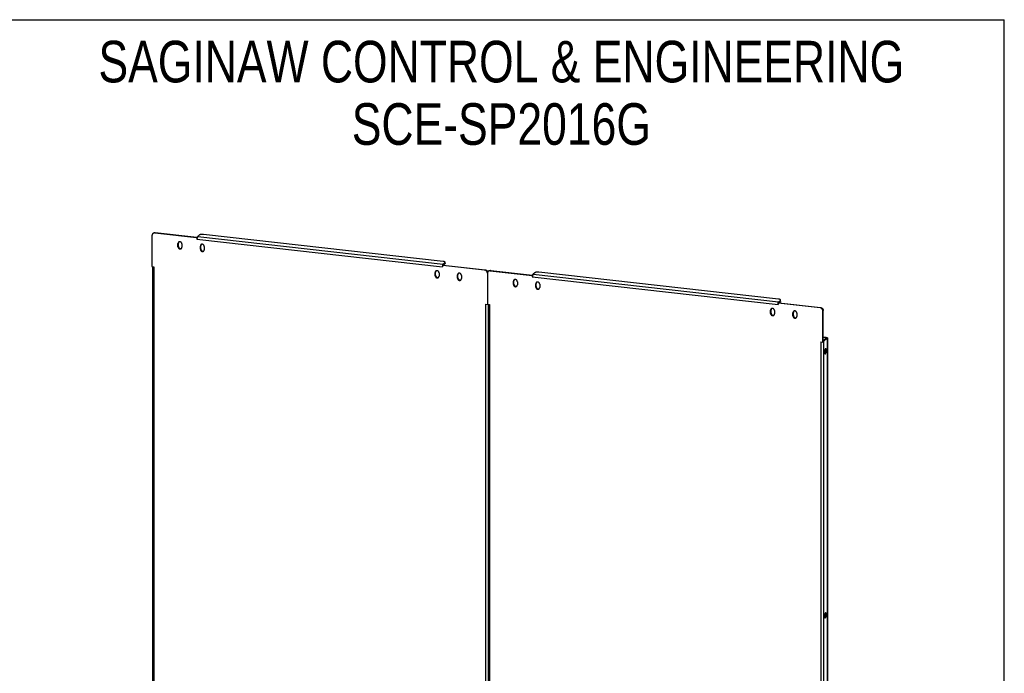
# Model space of a CAD drawing. Header units: inches. Extents: x 0 to 167, y 0 to 108.
# Tile 6 of 6: x 86 to 167, y 54 to 108. Entities that reach past the tile are written whole.
import ezdxf

# ---------------------------------------------------------------- set-up
doc = ezdxf.new("R2010")
doc.units = ezdxf.units.IN
doc.header["$LTSCALE"] = 9.188291
doc.header["$MEASUREMENT"] = 0
doc.layers.get('0').update_dxf_attribs({"linetype": 'CONTINUOUS'})
doc.layers.add('02___PRT_ALL_AXES', color=7, linetype='CONTINUOUS')
doc.layers.add('DIMENSIONS', color=7, linetype='CONTINUOUS')
doc.styles.get("Standard").update_dxf_attribs({"font": 'txt', "width": 0.8})

msp = doc.modelspace()

# ---------------------------------------------------------------- linework, layer by layer
at = {"color": 7, "linetype": 'Continuous'}
for p, q in [((0, 108.098), (167.06, 108.098)), ((167.06, 0), (167.06, 108.098)), ((96.63, 90.414), (96.666, 90.444)), ((96.792, 90.461), (96.827, 90.491)), ((96.827, 90.491), (100.28, 90.103)), ((100.28, 90.103), (100.247, 90.075)), ((100.281, 90.1), (100.28, 90.103)), ((120.788, 87.911), (120.788, 88.01)), ((120.803, 87.938), (120.803, 88.037)), ((120.613, 87.843), (120.616, 87.833)), ((120.616, 87.831), (120.616, 87.833)), ((120.652, 87.812), (120.616, 87.781)), ((120.641, 87.885), (120.641, 87.803)), ((120.646, 87.807), (120.646, 87.806)), ((120.652, 87.812), (124.104, 87.423)), ((120.669, 87.81), (120.788, 87.911)), ((124.069, 87.393), (124.104, 87.423)), ((124.377, 87.293), (124.412, 87.323)), ((124.539, 87.34), (124.574, 87.37)), ((124.574, 87.37), (128.027, 86.982)), ((128.027, 86.982), (127.993, 86.954)), ((128.028, 86.98), (128.027, 86.982)), ((148.36, 84.722), (148.362, 84.712)), ((148.363, 84.71), (148.362, 84.712)), ((148.388, 84.765), (148.388, 84.682)), ((148.415, 84.689), (148.535, 84.791)), ((148.535, 84.791), (148.535, 84.889)), ((148.55, 84.817), (148.55, 84.916)), ((148.399, 84.691), (148.363, 84.661)), ((148.393, 84.686), (148.392, 84.685)), ((148.399, 84.691), (151.851, 84.303)), ((151.816, 84.272), (151.851, 84.303)), ((152.051, 84.008), (152.086, 84.038)), ((152.086, 81.472), (152.086, 84.038)), ((152.086, 81.472), (152.051, 81.442)), ((152.279, 81.793), (152.086, 81.815)), ((152.086, 81.566), (152.321, 81.766)), ((152.11, 81.493), (152.086, 81.495)), ((152.315, 81.824), (152.279, 81.793)), ((152.279, 81.793), (152.279, 81.73)), ((152.419, 81.755), (152.321, 81.766))]:
    msp.add_line(p, q, dxfattribs=at)
at = {"color": 3, "linetype": 'Continuous'}
for p, q in [((96.792, 90.461), (100.244, 90.073)), ((96.557, 90.25), (96.557, 87.684)), ((100.248, 90.076), (100.244, 90.073)), ((100.244, 90.073), (100.265, 89.954)), ((100.254, 90.08), (100.248, 90.076)), ((100.265, 90.088), (100.254, 90.08)), ((100.272, 90.093), (100.265, 90.088)), ((100.265, 89.954), (120.596, 87.668)), ((100.276, 90.096), (100.272, 90.093)), ((100.486, 90.294), (100.339, 90.169)), ((100.339, 90.169), (120.641, 87.885)), ((120.639, 88.109), (100.806, 90.34)), ((120.641, 87.885), (120.788, 88.01)), ((96.557, 87.684), (96.72, 87.665)), ((96.606, 87.678), (96.606, 19.945)), ((96.72, 87.665), (96.72, 19.894)), ((120.616, 87.781), (120.596, 87.668)), ((120.602, 87.81), (120.599, 87.801)), ((120.604, 87.819), (120.602, 87.81)), ((120.613, 87.843), (120.61, 87.835)), ((120.611, 87.826), (120.61, 87.823)), ((120.612, 87.828), (120.611, 87.826)), ((124.069, 87.393), (120.616, 87.781)), ((124.539, 87.34), (127.991, 86.952)), ((128.233, 87.173), (128.085, 87.048)), ((148.385, 84.988), (128.553, 87.219)), ((124.304, 87.129), (124.304, 84.563)), ((127.995, 86.955), (127.991, 86.952)), ((127.991, 86.952), (128.011, 86.834)), ((128.001, 86.959), (127.995, 86.955)), ((128.012, 86.967), (128.001, 86.959)), ((128.011, 86.834), (148.343, 84.547)), ((128.019, 86.972), (128.012, 86.967)), ((128.023, 86.976), (128.019, 86.972)), ((128.085, 87.048), (148.388, 84.765)), ((148.36, 84.722), (148.357, 84.714)), ((148.358, 84.705), (148.357, 84.702)), ((148.358, 84.708), (148.358, 84.705)), ((148.388, 84.765), (148.535, 84.889)), ((124.14, 84.581), (124.14, 16.81)), ((124.14, 84.581), (124.467, 84.545)), ((124.353, 84.557), (124.353, 16.824)), ((124.467, 84.545), (124.467, 16.773)), ((148.363, 84.661), (148.343, 84.547)), ((148.348, 84.689), (148.346, 84.68)), ((148.351, 84.698), (148.348, 84.689)), ((151.816, 84.272), (148.363, 84.661)), ((152.051, 81.442), (152.051, 84.008)), ((151.887, 81.461), (151.887, 13.689)), ((151.887, 81.461), (152.051, 81.442)), ((152.315, 81.824), (152.086, 81.849)), ((152.11, 81.493), (152.419, 81.755)), ((152.11, 81.493), (152.11, 13.721)), ((152.419, 81.755), (152.419, 13.983)), ((152.429, 81.773), (152.429, 14.002))]:
    msp.add_line(p, q, dxfattribs=at)
for points in [[(96.63, 90.414), (96.626, 90.41), (96.616, 90.401), (96.607, 90.391), (96.599, 90.38), (96.591, 90.369), (96.584, 90.357), (96.578, 90.345), (96.572, 90.332), (96.568, 90.319), (96.564, 90.306), (96.561, 90.292), (96.559, 90.278), (96.557, 90.264), (96.557, 90.25)], [(96.792, 90.461), (96.778, 90.462), (96.764, 90.462), (96.75, 90.462), (96.736, 90.46), (96.722, 90.458), (96.709, 90.455), (96.695, 90.451), (96.683, 90.446), (96.67, 90.44), (96.658, 90.434), (96.647, 90.427), (96.636, 90.419), (96.63, 90.414)], [(100.311, 90.126), (100.308, 90.123), (100.305, 90.121), (100.302, 90.118), (100.3, 90.116), (100.297, 90.113), (100.294, 90.111), (100.291, 90.108), (100.289, 90.106), (100.286, 90.104), (100.284, 90.102), (100.281, 90.1), (100.279, 90.098), (100.276, 90.096)], [(100.311, 90.126), (100.308, 90.119), (100.305, 90.111), (100.302, 90.102), (100.299, 90.094), (100.297, 90.085), (100.294, 90.075), (100.292, 90.066), (100.29, 90.056), (100.288, 90.046), (100.286, 90.035), (100.284, 90.025), (100.283, 90.015), (100.282, 90.004), (100.281, 89.994), (100.28, 89.983), (100.28, 89.973), (100.279, 89.963), (100.279, 89.953)], [(100.339, 90.169), (100.335, 90.165), (100.332, 90.161), (100.328, 90.157), (100.324, 90.152), (100.321, 90.146), (100.318, 90.14), (100.314, 90.133), (100.311, 90.126)], [(100.806, 90.34), (100.792, 90.341), (100.777, 90.342), (100.762, 90.343), (100.747, 90.344), (100.732, 90.344), (100.717, 90.344), (100.702, 90.344), (100.687, 90.344), (100.672, 90.343), (100.658, 90.342), (100.643, 90.341), (100.629, 90.339), (100.615, 90.337), (100.602, 90.335), (100.588, 90.333), (100.576, 90.33), (100.564, 90.327), (100.552, 90.324), (100.542, 90.321), (100.531, 90.318), (100.522, 90.314), (100.513, 90.31), (100.505, 90.306), (100.498, 90.302), (100.491, 90.298), (100.486, 90.294)], [(120.803, 88.037), (120.803, 88.038), (120.803, 88.042), (120.801, 88.047), (120.798, 88.052), (120.795, 88.056), (120.791, 88.061), (120.786, 88.065), (120.78, 88.069), (120.773, 88.073), (120.765, 88.077), (120.757, 88.081), (120.748, 88.085), (120.738, 88.089), (120.728, 88.092), (120.716, 88.095), (120.705, 88.098), (120.692, 88.101), (120.68, 88.103), (120.666, 88.105), (120.653, 88.107), (120.639, 88.109)], [(120.788, 88.01), (120.793, 88.015), (120.797, 88.019), (120.8, 88.024), (120.802, 88.028), (120.803, 88.033), (120.803, 88.037)], [(120.599, 87.801), (120.596, 87.792), (120.594, 87.782), (120.592, 87.772), (120.59, 87.762), (120.588, 87.752), (120.587, 87.742), (120.585, 87.731), (120.584, 87.721), (120.583, 87.71), (120.583, 87.7), (120.582, 87.69), (120.582, 87.679), (120.582, 87.669)], [(120.61, 87.835), (120.607, 87.827), (120.604, 87.819)], [(120.61, 87.823), (120.608, 87.818), (120.607, 87.816), (120.607, 87.814), (120.606, 87.812), (120.606, 87.81), (120.605, 87.808), (120.605, 87.806), (120.605, 87.805)], [(120.605, 87.805), (120.605, 87.804), (120.605, 87.802), (120.605, 87.8), (120.606, 87.798), (120.606, 87.797), (120.607, 87.795), (120.608, 87.793), (120.609, 87.791), (120.61, 87.789), (120.611, 87.787), (120.613, 87.785), (120.614, 87.783), (120.616, 87.781)], [(120.613, 87.843), (120.613, 87.84), (120.613, 87.837), (120.613, 87.834), (120.612, 87.831), (120.612, 87.828)], [(120.641, 87.885), (120.637, 87.882), (120.634, 87.878), (120.63, 87.873), (120.627, 87.868), (120.623, 87.863), (120.62, 87.857), (120.617, 87.85), (120.613, 87.843)], [(124.304, 87.129), (124.303, 87.143), (124.302, 87.158), (124.3, 87.172), (124.297, 87.187), (124.293, 87.201), (124.288, 87.215), (124.283, 87.229), (124.277, 87.242), (124.27, 87.256), (124.262, 87.269), (124.254, 87.281), (124.245, 87.293), (124.235, 87.305), (124.225, 87.316), (124.214, 87.326), (124.202, 87.336), (124.19, 87.345), (124.178, 87.354), (124.165, 87.361), (124.152, 87.368), (124.139, 87.374), (124.125, 87.38), (124.111, 87.384), (124.097, 87.388), (124.083, 87.391), (124.069, 87.393)], [(124.377, 87.293), (124.373, 87.289), (124.363, 87.28), (124.354, 87.27), (124.345, 87.259), (124.338, 87.248), (124.331, 87.236), (124.324, 87.224), (124.319, 87.212), (124.314, 87.198), (124.311, 87.185), (124.308, 87.171), (124.305, 87.157), (124.304, 87.143), (124.304, 87.129)], [(124.539, 87.34), (124.524, 87.341), (124.51, 87.342), (124.496, 87.341), (124.482, 87.34), (124.469, 87.337), (124.455, 87.334), (124.442, 87.33), (124.429, 87.325), (124.417, 87.32), (124.405, 87.313), (124.394, 87.306), (124.383, 87.298), (124.377, 87.293)], [(128.553, 87.219), (128.539, 87.221), (128.524, 87.222), (128.509, 87.223), (128.494, 87.223), (128.479, 87.224), (128.464, 87.224), (128.449, 87.224), (128.434, 87.223), (128.419, 87.222), (128.404, 87.221), (128.39, 87.22), (128.376, 87.218), (128.362, 87.216), (128.348, 87.214), (128.335, 87.212), (128.323, 87.209), (128.311, 87.207), (128.299, 87.204), (128.288, 87.2), (128.278, 87.197), (128.269, 87.193), (128.26, 87.189), (128.252, 87.186), (128.245, 87.181), (128.238, 87.177), (128.233, 87.173)], [(128.058, 87.006), (128.055, 87.003), (128.052, 87), (128.049, 86.997), (128.046, 86.995), (128.044, 86.992), (128.041, 86.99), (128.038, 86.988), (128.035, 86.986), (128.033, 86.983), (128.03, 86.981), (128.028, 86.979), (128.025, 86.978), (128.023, 86.976)], [(128.058, 87.006), (128.055, 86.998), (128.052, 86.99), (128.049, 86.982), (128.046, 86.973), (128.043, 86.964), (128.041, 86.954), (128.039, 86.945), (128.036, 86.935), (128.035, 86.925), (128.033, 86.915), (128.031, 86.904), (128.03, 86.894), (128.029, 86.884), (128.028, 86.873), (128.027, 86.863), (128.026, 86.852), (128.026, 86.842), (128.026, 86.832)], [(128.085, 87.048), (128.082, 87.045), (128.078, 87.041), (128.075, 87.036), (128.071, 87.031), (128.068, 87.025), (128.064, 87.019), (128.061, 87.013), (128.058, 87.006)], [(148.357, 84.714), (148.354, 84.706), (148.351, 84.698)], [(148.36, 84.722), (148.36, 84.719), (148.36, 84.716), (148.36, 84.713), (148.359, 84.71), (148.358, 84.708)], [(148.388, 84.765), (148.384, 84.761), (148.381, 84.757), (148.377, 84.753), (148.374, 84.748), (148.37, 84.742), (148.367, 84.736), (148.363, 84.729), (148.36, 84.722)], [(148.55, 84.916), (148.55, 84.917), (148.549, 84.922), (148.548, 84.926), (148.545, 84.931), (148.542, 84.935), (148.538, 84.94), (148.533, 84.944), (148.527, 84.948), (148.52, 84.953), (148.512, 84.957), (148.504, 84.961), (148.495, 84.964), (148.485, 84.968), (148.474, 84.971), (148.463, 84.974), (148.451, 84.977), (148.439, 84.98), (148.426, 84.982), (148.413, 84.985), (148.4, 84.987), (148.385, 84.988)], [(148.535, 84.889), (148.54, 84.894), (148.543, 84.898), (148.546, 84.903), (148.549, 84.908), (148.55, 84.912), (148.55, 84.916)], [(148.346, 84.68), (148.343, 84.671), (148.341, 84.661), (148.339, 84.651), (148.337, 84.641), (148.335, 84.631), (148.334, 84.621), (148.332, 84.61), (148.331, 84.6), (148.33, 84.59), (148.329, 84.579), (148.329, 84.569), (148.328, 84.559), (148.328, 84.549)], [(148.357, 84.702), (148.355, 84.698), (148.354, 84.695), (148.354, 84.693), (148.353, 84.691), (148.352, 84.689), (148.352, 84.687), (148.352, 84.685), (148.352, 84.685)], [(148.352, 84.685), (148.352, 84.684), (148.352, 84.682), (148.352, 84.68), (148.352, 84.678), (148.353, 84.676), (148.354, 84.674), (148.354, 84.672), (148.355, 84.67), (148.357, 84.668), (148.358, 84.666), (148.359, 84.665), (148.361, 84.663), (148.363, 84.661)], [(152.051, 84.008), (152.05, 84.023), (152.049, 84.037), (152.047, 84.051), (152.044, 84.066), (152.04, 84.08), (152.035, 84.094), (152.03, 84.108), (152.024, 84.122), (152.017, 84.135), (152.009, 84.148), (152.001, 84.16), (151.991, 84.172), (151.982, 84.184), (151.971, 84.195), (151.96, 84.205), (151.949, 84.215), (151.937, 84.224), (151.925, 84.233), (151.912, 84.241), (151.899, 84.248), (151.885, 84.254), (151.872, 84.259), (151.858, 84.264), (151.844, 84.267), (151.83, 84.27), (151.816, 84.272)], [(152.11, 81.493), (152.106, 81.489), (152.101, 81.486), (152.095, 81.483), (152.089, 81.48), (152.086, 81.479)], [(152.315, 81.824), (152.325, 81.822), (152.335, 81.821), (152.345, 81.819), (152.355, 81.817), (152.364, 81.815), (152.373, 81.813), (152.381, 81.81), (152.388, 81.808), (152.395, 81.805), (152.402, 81.802), (152.408, 81.799), (152.413, 81.796), (152.417, 81.793), (152.421, 81.789), (152.424, 81.786), (152.426, 81.782), (152.428, 81.779), (152.429, 81.775), (152.429, 81.773)], [(152.429, 81.773), (152.429, 81.772), (152.428, 81.768), (152.427, 81.765), (152.425, 81.761), (152.422, 81.758), (152.419, 81.755)]]:
    msp.add_lwpolyline(points, dxfattribs=at)
at = {"color": 7, "linetype": 'Continuous'}
for points in [[(96.666, 90.444), (96.672, 90.449), (96.683, 90.457), (96.694, 90.464), (96.706, 90.471), (96.718, 90.476), (96.731, 90.481), (96.744, 90.485), (96.758, 90.488), (96.771, 90.491), (96.785, 90.492), (96.799, 90.493), (96.813, 90.492), (96.827, 90.491)], [(120.621, 87.813), (120.621, 87.814), (120.62, 87.815), (120.62, 87.816), (120.62, 87.817), (120.619, 87.818), (120.619, 87.819), (120.619, 87.82), (120.618, 87.821), (120.618, 87.823), (120.618, 87.824), (120.618, 87.825), (120.617, 87.826), (120.617, 87.827), (120.617, 87.828), (120.616, 87.83), (120.616, 87.831)], [(120.627, 87.797), (120.627, 87.797), (120.627, 87.798), (120.626, 87.799), (120.626, 87.8), (120.626, 87.801), (120.625, 87.802), (120.625, 87.802), (120.624, 87.803), (120.624, 87.804), (120.624, 87.805), (120.623, 87.806), (120.623, 87.808), (120.622, 87.809), (120.622, 87.81), (120.622, 87.811), (120.621, 87.812), (120.621, 87.813)], [(120.646, 87.806), (120.645, 87.806), (120.645, 87.806), (120.644, 87.805), (120.644, 87.805), (120.644, 87.805), (120.643, 87.804), (120.643, 87.804), (120.642, 87.804), (120.642, 87.803), (120.641, 87.803), (120.641, 87.803), (120.641, 87.803), (120.64, 87.802), (120.64, 87.802), (120.639, 87.802), (120.639, 87.802), (120.639, 87.801), (120.638, 87.801), (120.638, 87.801), (120.637, 87.801), (120.637, 87.8), (120.637, 87.8), (120.636, 87.8), (120.636, 87.8), (120.635, 87.8), (120.635, 87.799), (120.635, 87.799), (120.634, 87.799), (120.634, 87.799), (120.633, 87.799), (120.633, 87.798), (120.633, 87.798), (120.632, 87.798), (120.632, 87.798), (120.631, 87.798), (120.631, 87.798), (120.631, 87.798), (120.63, 87.798), (120.63, 87.797), (120.629, 87.797), (120.629, 87.797), (120.629, 87.797), (120.628, 87.797), (120.628, 87.797), (120.627, 87.797), (120.627, 87.797), (120.626, 87.797), (120.626, 87.797), (120.626, 87.797), (120.625, 87.797), (120.625, 87.797), (120.625, 87.797), (120.625, 87.797), (120.625, 87.797), (120.624, 87.797), (120.624, 87.797), (120.624, 87.797), (120.624, 87.797), (120.624, 87.797), (120.624, 87.797)], [(120.803, 87.938), (120.803, 87.934), (120.802, 87.929), (120.8, 87.925), (120.797, 87.92), (120.793, 87.916), (120.788, 87.911)], [(124.104, 87.423), (124.119, 87.421), (124.133, 87.418), (124.147, 87.415), (124.161, 87.41), (124.174, 87.405), (124.188, 87.398), (124.201, 87.392), (124.214, 87.384), (124.226, 87.375), (124.238, 87.366), (124.249, 87.356), (124.26, 87.346), (124.271, 87.335), (124.28, 87.323), (124.289, 87.311), (124.298, 87.299), (124.305, 87.286), (124.312, 87.273), (124.319, 87.259), (124.324, 87.245), (124.328, 87.232)], [(124.412, 87.323), (124.418, 87.328), (124.429, 87.336), (124.441, 87.343), (124.453, 87.35), (124.465, 87.356), (124.478, 87.36), (124.491, 87.364), (124.504, 87.368), (124.518, 87.37), (124.532, 87.371), (124.546, 87.372), (124.56, 87.372), (124.574, 87.37)], [(148.368, 84.692), (148.367, 84.693), (148.367, 84.694), (148.367, 84.695), (148.366, 84.696), (148.366, 84.697), (148.366, 84.698), (148.366, 84.7), (148.365, 84.701), (148.365, 84.702), (148.365, 84.703), (148.364, 84.704), (148.364, 84.705), (148.364, 84.706), (148.363, 84.708), (148.363, 84.709), (148.363, 84.71)], [(148.55, 84.817), (148.55, 84.813), (148.549, 84.809), (148.546, 84.804), (148.543, 84.799), (148.54, 84.795), (148.535, 84.791)], [(148.374, 84.676), (148.374, 84.676), (148.374, 84.677), (148.373, 84.678), (148.373, 84.679), (148.372, 84.68), (148.372, 84.681), (148.372, 84.682), (148.371, 84.683), (148.371, 84.684), (148.37, 84.685), (148.37, 84.686), (148.37, 84.687), (148.369, 84.688), (148.369, 84.689), (148.369, 84.69), (148.368, 84.691), (148.368, 84.692)], [(148.392, 84.685), (148.392, 84.685), (148.391, 84.685), (148.391, 84.684), (148.391, 84.684), (148.39, 84.684), (148.39, 84.683), (148.389, 84.683), (148.389, 84.683), (148.389, 84.683), (148.388, 84.682), (148.388, 84.682), (148.387, 84.682), (148.387, 84.682), (148.387, 84.681), (148.386, 84.681), (148.386, 84.681), (148.385, 84.68), (148.385, 84.68), (148.385, 84.68), (148.384, 84.68), (148.384, 84.68), (148.383, 84.679), (148.383, 84.679), (148.383, 84.679), (148.382, 84.679), (148.382, 84.679), (148.381, 84.678), (148.381, 84.678), (148.381, 84.678), (148.38, 84.678), (148.38, 84.678), (148.379, 84.678), (148.379, 84.677), (148.379, 84.677), (148.378, 84.677), (148.378, 84.677), (148.377, 84.677), (148.377, 84.677), (148.377, 84.677), (148.376, 84.677), (148.376, 84.677), (148.375, 84.676), (148.375, 84.676), (148.374, 84.676), (148.374, 84.676), (148.374, 84.676), (148.373, 84.676), (148.373, 84.676), (148.372, 84.676), (148.372, 84.676), (148.372, 84.676), (148.372, 84.676), (148.371, 84.676), (148.371, 84.676), (148.371, 84.676), (148.371, 84.676), (148.371, 84.676), (148.371, 84.676), (148.371, 84.676), (148.371, 84.676)], [(151.851, 84.303), (151.865, 84.301), (151.879, 84.298), (151.894, 84.294), (151.907, 84.289), (151.921, 84.284), (151.934, 84.278), (151.948, 84.271), (151.96, 84.263), (151.973, 84.255), (151.985, 84.245), (151.996, 84.236), (152.007, 84.225), (152.017, 84.214), (152.027, 84.203), (152.036, 84.191), (152.045, 84.178), (152.052, 84.165), (152.059, 84.152), (152.065, 84.138), (152.071, 84.124), (152.075, 84.11), (152.079, 84.096), (152.082, 84.082), (152.084, 84.067), (152.086, 84.053), (152.086, 84.038)], [(152.279, 81.793), (152.283, 81.793), (152.287, 81.792), (152.291, 81.792), (152.295, 81.791), (152.299, 81.79), (152.302, 81.789), (152.306, 81.788), (152.309, 81.787), (152.311, 81.786), (152.314, 81.785), (152.316, 81.783), (152.318, 81.782), (152.32, 81.781), (152.322, 81.78), (152.323, 81.778), (152.324, 81.777), (152.325, 81.775), (152.325, 81.774), (152.325, 81.773)], [(152.325, 81.773), (152.325, 81.773), (152.325, 81.771), (152.324, 81.77), (152.323, 81.768), (152.322, 81.767), (152.321, 81.766)]]:
    msp.add_lwpolyline(points, dxfattribs=at)
at = {"layer": '02___PRT_ALL_AXES', "color": 7, "linetype": 'Continuous'}
for p, q in [((98.708, 89.589), (98.743, 89.619)), ((98.743, 89.352), (98.743, 89.619)), ((98.777, 89.715), (98.773, 89.71)), ((98.708, 89.322), (98.743, 89.352)), ((98.989, 89.184), (98.997, 89.189)), ((100.557, 89.381), (100.593, 89.411)), ((100.557, 89.114), (100.593, 89.144)), ((100.593, 89.144), (100.593, 89.411)), ((100.627, 89.507), (100.623, 89.502)), ((100.839, 88.976), (100.847, 88.981)), ((119.98, 87.196), (120.016, 87.226)), ((120.016, 86.959), (120.016, 87.226)), ((120.05, 87.323), (120.045, 87.317)), ((119.98, 86.929), (120.016, 86.959)), ((120.261, 86.792), (120.269, 86.796)), ((121.83, 86.988), (121.865, 87.018)), ((121.83, 86.721), (121.865, 86.751)), ((121.865, 86.751), (121.865, 87.018)), ((121.899, 87.115), (121.895, 87.109)), ((122.111, 86.584), (122.119, 86.588)), ((126.454, 86.468), (126.49, 86.498)), ((126.49, 86.231), (126.49, 86.498)), ((126.524, 86.595), (126.519, 86.589)), ((128.374, 86.387), (128.369, 86.381)), ((126.454, 86.201), (126.49, 86.231)), ((126.735, 86.064), (126.744, 86.068)), ((128.304, 86.26), (128.34, 86.29)), ((128.304, 85.993), (128.34, 86.023)), ((128.34, 86.023), (128.34, 86.29)), ((128.585, 85.856), (128.593, 85.86)), ((147.727, 84.076), (147.762, 84.106)), ((147.762, 83.838), (147.762, 84.106)), ((147.796, 84.202), (147.792, 84.197)), ((149.577, 83.867), (149.612, 83.898)), ((149.612, 83.63), (149.612, 83.898)), ((149.646, 83.994), (149.642, 83.989)), ((147.727, 83.808), (147.762, 83.838)), ((148.008, 83.671), (148.016, 83.676)), ((149.577, 83.6), (149.612, 83.63)), ((149.858, 83.463), (149.866, 83.468)), ((152.339, 80.736), (152.241, 80.747)), ((152.339, 58.898), (152.241, 58.909))]:
    msp.add_line(p, q, dxfattribs=at)
at = {"layer": '02___PRT_ALL_AXES', "color": 3, "linetype": 'Continuous'}
for p, q in [((98.708, 89.322), (98.708, 89.589)), ((99.031, 89.553), (99.031, 89.285)), ((100.557, 89.114), (100.557, 89.381)), ((100.881, 89.344), (100.881, 89.077)), ((119.98, 86.929), (119.98, 87.196)), ((120.303, 87.16), (120.303, 86.893)), ((121.83, 86.721), (121.83, 86.988)), ((122.153, 86.952), (122.153, 86.685)), ((126.454, 86.201), (126.454, 86.468)), ((126.778, 86.432), (126.778, 86.165)), ((128.304, 85.993), (128.304, 86.26)), ((128.627, 86.224), (128.627, 85.956)), ((147.727, 83.808), (147.727, 84.076)), ((148.05, 84.039), (148.05, 83.772)), ((149.577, 83.6), (149.577, 83.867)), ((149.9, 83.831), (149.9, 83.564))]:
    msp.add_line(p, q, dxfattribs=at)
for points in [[(98.758, 89.702), (98.751, 89.696), (98.744, 89.688), (98.737, 89.68), (98.731, 89.671), (98.726, 89.662), (98.721, 89.653), (98.717, 89.643), (98.714, 89.632), (98.711, 89.622), (98.709, 89.611), (98.708, 89.6), (98.708, 89.589)], [(99.031, 89.553), (99.03, 89.564), (99.029, 89.575), (99.027, 89.586), (99.025, 89.597), (99.021, 89.608), (99.017, 89.619), (99.013, 89.63), (99.007, 89.64), (99.001, 89.65), (98.995, 89.66), (98.987, 89.669), (98.979, 89.678), (98.971, 89.686), (98.962, 89.694), (98.953, 89.701), (98.944, 89.708), (98.934, 89.713), (98.923, 89.719), (98.913, 89.723), (98.902, 89.727), (98.891, 89.73), (98.88, 89.733), (98.869, 89.734), (98.858, 89.735), (98.847, 89.735), (98.836, 89.735), (98.826, 89.733), (98.815, 89.731), (98.805, 89.728), (98.795, 89.724), (98.785, 89.72), (98.776, 89.715), (98.767, 89.709), (98.759, 89.703), (98.758, 89.702)], [(98.708, 89.322), (98.708, 89.31), (98.709, 89.299), (98.711, 89.288), (98.714, 89.277), (98.717, 89.266), (98.721, 89.255), (98.726, 89.244), (98.731, 89.234), (98.737, 89.224), (98.744, 89.214), (98.751, 89.205), (98.759, 89.196), (98.767, 89.188), (98.776, 89.18), (98.785, 89.173), (98.795, 89.167), (98.805, 89.161), (98.815, 89.155), (98.826, 89.151), (98.836, 89.147), (98.847, 89.144), (98.858, 89.141), (98.869, 89.14), (98.88, 89.139), (98.891, 89.139), (98.902, 89.14), (98.913, 89.141), (98.923, 89.143), (98.934, 89.146), (98.944, 89.15), (98.953, 89.154), (98.962, 89.159), (98.971, 89.165), (98.979, 89.171), (98.98, 89.172)], [(98.98, 89.172), (98.987, 89.179), (98.995, 89.186), (99.001, 89.194), (99.007, 89.203), (99.013, 89.212), (99.017, 89.222), (99.021, 89.232), (99.025, 89.242), (99.027, 89.252), (99.029, 89.263), (99.03, 89.274), (99.031, 89.285)], [(100.608, 89.494), (100.601, 89.488), (100.594, 89.48), (100.587, 89.472), (100.581, 89.463), (100.575, 89.454), (100.571, 89.444), (100.567, 89.435), (100.563, 89.424), (100.561, 89.414), (100.559, 89.403), (100.558, 89.392), (100.557, 89.381)], [(100.557, 89.114), (100.558, 89.102), (100.559, 89.091), (100.561, 89.08), (100.563, 89.069), (100.567, 89.058), (100.571, 89.047), (100.575, 89.036), (100.581, 89.026), (100.587, 89.016), (100.594, 89.006), (100.601, 88.997), (100.609, 88.988), (100.617, 88.98), (100.626, 88.972), (100.635, 88.965), (100.645, 88.959), (100.655, 88.953), (100.665, 88.947), (100.675, 88.943), (100.686, 88.939), (100.697, 88.936), (100.708, 88.933), (100.719, 88.932), (100.73, 88.931), (100.741, 88.931), (100.752, 88.932), (100.763, 88.933), (100.773, 88.935), (100.783, 88.938), (100.793, 88.942), (100.803, 88.946), (100.812, 88.951), (100.821, 88.957), (100.829, 88.963), (100.83, 88.964)], [(100.881, 89.344), (100.88, 89.356), (100.879, 89.367), (100.877, 89.378), (100.875, 89.389), (100.871, 89.4), (100.867, 89.411), (100.862, 89.422), (100.857, 89.432), (100.851, 89.442), (100.844, 89.452), (100.837, 89.461), (100.829, 89.47), (100.821, 89.478), (100.812, 89.486), (100.803, 89.493), (100.793, 89.5), (100.783, 89.505), (100.773, 89.511), (100.763, 89.515), (100.752, 89.519), (100.741, 89.522), (100.73, 89.525), (100.719, 89.526), (100.708, 89.527), (100.697, 89.527), (100.686, 89.526), (100.675, 89.525), (100.665, 89.523), (100.655, 89.52), (100.645, 89.516), (100.635, 89.512), (100.626, 89.507), (100.617, 89.501), (100.609, 89.495), (100.608, 89.494)], [(100.83, 88.964), (100.837, 88.97), (100.844, 88.978), (100.851, 88.986), (100.857, 88.995), (100.862, 89.004), (100.867, 89.014), (100.871, 89.023), (100.875, 89.034), (100.877, 89.044), (100.879, 89.055), (100.88, 89.066), (100.881, 89.077)], [(120.03, 87.309), (120.024, 87.303), (120.016, 87.295), (120.01, 87.287), (120.004, 87.279), (119.998, 87.27), (119.993, 87.26), (119.989, 87.25), (119.986, 87.24), (119.983, 87.229), (119.982, 87.218), (119.98, 87.207), (119.98, 87.196)], [(120.303, 87.16), (120.303, 87.171), (120.302, 87.182), (120.3, 87.194), (120.297, 87.205), (120.294, 87.216), (120.29, 87.227), (120.285, 87.237), (120.28, 87.248), (120.274, 87.258), (120.267, 87.267), (120.26, 87.276), (120.252, 87.285), (120.244, 87.294), (120.235, 87.301), (120.226, 87.308), (120.216, 87.315), (120.206, 87.321), (120.196, 87.326), (120.185, 87.331), (120.175, 87.335), (120.164, 87.338), (120.153, 87.34), (120.142, 87.342), (120.131, 87.343), (120.12, 87.343), (120.109, 87.342), (120.098, 87.341), (120.088, 87.338), (120.077, 87.335), (120.067, 87.332), (120.058, 87.327), (120.049, 87.322), (120.04, 87.316), (120.031, 87.31), (120.03, 87.309)], [(119.98, 86.929), (119.98, 86.918), (119.982, 86.907), (119.983, 86.895), (119.986, 86.884), (119.989, 86.873), (119.993, 86.862), (119.998, 86.852), (120.004, 86.841), (120.01, 86.831), (120.016, 86.822), (120.024, 86.812), (120.031, 86.804), (120.04, 86.795), (120.049, 86.788), (120.058, 86.781), (120.067, 86.774), (120.077, 86.768), (120.088, 86.763), (120.098, 86.758), (120.109, 86.754), (120.12, 86.751), (120.131, 86.749), (120.142, 86.747), (120.153, 86.746), (120.164, 86.746), (120.175, 86.747), (120.185, 86.748), (120.196, 86.751), (120.206, 86.754), (120.216, 86.757), (120.226, 86.762), (120.235, 86.767), (120.244, 86.772), (120.252, 86.779), (120.253, 86.78)], [(120.253, 86.78), (120.26, 86.786), (120.267, 86.794), (120.274, 86.802), (120.28, 86.81), (120.285, 86.819), (120.29, 86.829), (120.294, 86.839), (120.297, 86.849), (120.3, 86.86), (120.302, 86.871), (120.303, 86.882), (120.303, 86.893)], [(121.88, 87.101), (121.873, 87.095), (121.866, 87.087), (121.859, 87.079), (121.853, 87.071), (121.848, 87.061), (121.843, 87.052), (121.839, 87.042), (121.836, 87.032), (121.833, 87.021), (121.831, 87.01), (121.83, 86.999), (121.83, 86.988)], [(121.83, 86.721), (121.83, 86.71), (121.831, 86.699), (121.833, 86.687), (121.836, 86.676), (121.839, 86.665), (121.843, 86.654), (121.848, 86.644), (121.853, 86.633), (121.859, 86.623), (121.866, 86.614), (121.873, 86.604), (121.881, 86.596), (121.89, 86.587), (121.898, 86.58), (121.908, 86.572), (121.917, 86.566), (121.927, 86.56), (121.937, 86.555), (121.948, 86.55), (121.959, 86.546), (121.97, 86.543), (121.981, 86.541), (121.992, 86.539), (122.003, 86.538), (122.014, 86.538), (122.024, 86.539), (122.035, 86.54), (122.046, 86.543), (122.056, 86.546), (122.066, 86.549), (122.076, 86.554), (122.085, 86.559), (122.094, 86.564), (122.102, 86.571), (122.103, 86.572)], [(122.153, 86.952), (122.153, 86.963), (122.152, 86.974), (122.15, 86.986), (122.147, 86.997), (122.144, 87.008), (122.14, 87.019), (122.135, 87.029), (122.13, 87.04), (122.124, 87.05), (122.117, 87.059), (122.11, 87.068), (122.102, 87.077), (122.094, 87.085), (122.085, 87.093), (122.076, 87.1), (122.066, 87.107), (122.056, 87.113), (122.046, 87.118), (122.035, 87.123), (122.024, 87.127), (122.014, 87.13), (122.003, 87.132), (121.992, 87.134), (121.981, 87.134), (121.97, 87.135), (121.959, 87.134), (121.948, 87.132), (121.937, 87.13), (121.927, 87.127), (121.917, 87.124), (121.908, 87.119), (121.898, 87.114), (121.89, 87.108), (121.881, 87.102), (121.88, 87.101)], [(122.103, 86.572), (122.11, 86.578), (122.117, 86.585), (122.124, 86.594), (122.13, 86.602), (122.135, 86.611), (122.14, 86.621), (122.144, 86.631), (122.147, 86.641), (122.15, 86.652), (122.152, 86.663), (122.153, 86.673), (122.153, 86.685)], [(126.505, 86.581), (126.498, 86.575), (126.491, 86.567), (126.484, 86.559), (126.478, 86.55), (126.472, 86.541), (126.468, 86.532), (126.464, 86.522), (126.46, 86.512), (126.458, 86.501), (126.456, 86.49), (126.455, 86.479), (126.454, 86.468)], [(126.778, 86.432), (126.777, 86.443), (126.776, 86.454), (126.774, 86.465), (126.772, 86.477), (126.768, 86.488), (126.764, 86.498), (126.759, 86.509), (126.754, 86.519), (126.748, 86.529), (126.741, 86.539), (126.734, 86.548), (126.726, 86.557), (126.718, 86.565), (126.709, 86.573), (126.7, 86.58), (126.69, 86.587), (126.68, 86.593), (126.67, 86.598), (126.66, 86.603), (126.649, 86.606), (126.638, 86.61), (126.627, 86.612), (126.616, 86.614), (126.605, 86.614), (126.594, 86.614), (126.583, 86.614), (126.572, 86.612), (126.562, 86.61), (126.552, 86.607), (126.542, 86.604), (126.532, 86.599), (126.523, 86.594), (126.514, 86.588), (126.506, 86.582), (126.505, 86.581)], [(128.354, 86.373), (128.348, 86.367), (128.34, 86.359), (128.334, 86.351), (128.328, 86.342), (128.322, 86.333), (128.318, 86.324), (128.313, 86.314), (128.31, 86.304), (128.308, 86.293), (128.306, 86.282), (128.305, 86.271), (128.304, 86.26)], [(128.627, 86.224), (128.627, 86.235), (128.626, 86.246), (128.624, 86.257), (128.621, 86.269), (128.618, 86.28), (128.614, 86.29), (128.609, 86.301), (128.604, 86.311), (128.598, 86.321), (128.591, 86.331), (128.584, 86.34), (128.576, 86.349), (128.568, 86.357), (128.559, 86.365), (128.55, 86.372), (128.54, 86.379), (128.53, 86.385), (128.52, 86.39), (128.509, 86.394), (128.499, 86.398), (128.488, 86.401), (128.477, 86.404), (128.466, 86.405), (128.455, 86.406), (128.444, 86.406), (128.433, 86.406), (128.422, 86.404), (128.412, 86.402), (128.401, 86.399), (128.391, 86.395), (128.382, 86.391), (128.373, 86.386), (128.364, 86.38), (128.355, 86.374), (128.354, 86.373)], [(126.454, 86.201), (126.455, 86.19), (126.456, 86.178), (126.458, 86.167), (126.46, 86.156), (126.464, 86.145), (126.468, 86.134), (126.472, 86.124), (126.478, 86.113), (126.484, 86.103), (126.491, 86.094), (126.498, 86.084), (126.506, 86.076), (126.514, 86.067), (126.523, 86.06), (126.532, 86.052), (126.542, 86.046), (126.552, 86.04), (126.562, 86.035), (126.572, 86.03), (126.583, 86.026), (126.594, 86.023), (126.605, 86.021), (126.616, 86.019), (126.627, 86.018), (126.638, 86.018), (126.649, 86.019), (126.66, 86.02), (126.67, 86.022), (126.68, 86.025), (126.69, 86.029), (126.7, 86.033), (126.709, 86.039), (126.718, 86.044), (126.726, 86.051), (126.727, 86.052)], [(126.727, 86.052), (126.734, 86.058), (126.741, 86.065), (126.748, 86.073), (126.754, 86.082), (126.759, 86.091), (126.764, 86.101), (126.768, 86.111), (126.772, 86.121), (126.774, 86.132), (126.776, 86.142), (126.777, 86.153), (126.778, 86.165)], [(128.304, 85.993), (128.305, 85.982), (128.306, 85.97), (128.308, 85.959), (128.31, 85.948), (128.313, 85.937), (128.318, 85.926), (128.322, 85.916), (128.328, 85.905), (128.334, 85.895), (128.34, 85.885), (128.348, 85.876), (128.355, 85.867), (128.364, 85.859), (128.373, 85.851), (128.382, 85.844), (128.391, 85.838), (128.401, 85.832), (128.412, 85.827), (128.422, 85.822), (128.433, 85.818), (128.444, 85.815), (128.455, 85.813), (128.466, 85.811), (128.477, 85.81), (128.488, 85.81), (128.499, 85.811), (128.509, 85.812), (128.52, 85.814), (128.53, 85.817), (128.54, 85.821), (128.55, 85.825), (128.559, 85.831), (128.568, 85.836), (128.576, 85.843), (128.577, 85.844)], [(128.577, 85.844), (128.584, 85.85), (128.591, 85.857), (128.598, 85.865), (128.604, 85.874), (128.609, 85.883), (128.614, 85.893), (128.618, 85.903), (128.621, 85.913), (128.624, 85.924), (128.626, 85.934), (128.627, 85.945), (128.627, 85.956)], [(147.777, 84.188), (147.77, 84.182), (147.763, 84.175), (147.756, 84.167), (147.75, 84.158), (147.745, 84.149), (147.74, 84.139), (147.736, 84.129), (147.733, 84.119), (147.73, 84.108), (147.728, 84.098), (147.727, 84.087), (147.727, 84.076)], [(148.05, 84.039), (148.05, 84.05), (148.049, 84.062), (148.047, 84.073), (148.044, 84.084), (148.041, 84.095), (148.037, 84.106), (148.032, 84.116), (148.027, 84.127), (148.021, 84.137), (148.014, 84.146), (148.007, 84.156), (147.999, 84.164), (147.99, 84.173), (147.982, 84.18), (147.972, 84.188), (147.963, 84.194), (147.953, 84.2), (147.943, 84.205), (147.932, 84.21), (147.921, 84.214), (147.911, 84.217), (147.9, 84.219), (147.888, 84.221), (147.877, 84.222), (147.866, 84.222), (147.856, 84.221), (147.845, 84.22), (147.834, 84.218), (147.824, 84.215), (147.814, 84.211), (147.805, 84.207), (147.795, 84.201), (147.786, 84.196), (147.778, 84.189), (147.777, 84.188)], [(149.627, 83.98), (149.62, 83.974), (149.613, 83.967), (149.606, 83.958), (149.6, 83.95), (149.595, 83.941), (149.59, 83.931), (149.586, 83.921), (149.583, 83.911), (149.58, 83.9), (149.578, 83.89), (149.577, 83.879), (149.577, 83.867)], [(149.9, 83.831), (149.9, 83.842), (149.898, 83.854), (149.897, 83.865), (149.894, 83.876), (149.891, 83.887), (149.887, 83.898), (149.882, 83.908), (149.876, 83.919), (149.87, 83.929), (149.864, 83.938), (149.856, 83.948), (149.849, 83.956), (149.84, 83.965), (149.832, 83.972), (149.822, 83.98), (149.813, 83.986), (149.803, 83.992), (149.792, 83.997), (149.782, 84.002), (149.771, 84.006), (149.76, 84.009), (149.749, 84.011), (149.738, 84.013), (149.727, 84.014), (149.716, 84.014), (149.705, 84.013), (149.695, 84.012), (149.684, 84.01), (149.674, 84.007), (149.664, 84.003), (149.654, 83.998), (149.645, 83.993), (149.636, 83.988), (149.628, 83.981), (149.627, 83.98)], [(147.727, 83.808), (147.727, 83.797), (147.728, 83.786), (147.73, 83.775), (147.733, 83.763), (147.736, 83.752), (147.74, 83.742), (147.745, 83.731), (147.75, 83.721), (147.756, 83.711), (147.763, 83.701), (147.77, 83.692), (147.778, 83.683), (147.786, 83.675), (147.795, 83.667), (147.805, 83.66), (147.814, 83.653), (147.824, 83.647), (147.834, 83.642), (147.845, 83.637), (147.856, 83.634), (147.866, 83.631), (147.877, 83.628), (147.888, 83.627), (147.9, 83.626), (147.911, 83.626), (147.921, 83.626), (147.932, 83.628), (147.943, 83.63), (147.953, 83.633), (147.963, 83.636), (147.972, 83.641), (147.982, 83.646), (147.99, 83.652), (147.999, 83.658), (148, 83.659)], [(148, 83.659), (148.007, 83.665), (148.014, 83.673), (148.021, 83.681), (148.027, 83.69), (148.032, 83.699), (148.037, 83.708), (148.041, 83.718), (148.044, 83.728), (148.047, 83.739), (148.049, 83.75), (148.05, 83.761), (148.05, 83.772)], [(149.577, 83.6), (149.577, 83.589), (149.578, 83.578), (149.58, 83.567), (149.583, 83.555), (149.586, 83.544), (149.59, 83.534), (149.595, 83.523), (149.6, 83.513), (149.606, 83.503), (149.613, 83.493), (149.62, 83.484), (149.628, 83.475), (149.636, 83.467), (149.645, 83.459), (149.654, 83.452), (149.664, 83.445), (149.674, 83.439), (149.684, 83.434), (149.695, 83.429), (149.705, 83.426), (149.716, 83.422), (149.727, 83.42), (149.738, 83.418), (149.749, 83.418), (149.76, 83.418), (149.771, 83.418), (149.782, 83.42), (149.792, 83.422), (149.803, 83.425), (149.813, 83.428), (149.822, 83.433), (149.832, 83.438), (149.84, 83.444), (149.849, 83.45), (149.85, 83.451)], [(149.85, 83.451), (149.856, 83.457), (149.864, 83.465), (149.87, 83.473), (149.876, 83.482), (149.882, 83.491), (149.887, 83.5), (149.891, 83.51), (149.894, 83.52), (149.897, 83.531), (149.898, 83.542), (149.9, 83.553), (149.9, 83.564)], [(152.289, 80.89), (152.284, 80.89), (152.279, 80.889), (152.274, 80.887), (152.269, 80.884), (152.264, 80.881), (152.259, 80.876), (152.255, 80.871), (152.25, 80.864), (152.245, 80.857), (152.24, 80.849), (152.236, 80.841), (152.231, 80.831), (152.227, 80.821), (152.223, 80.81), (152.219, 80.799), (152.215, 80.787), (152.211, 80.775), (152.208, 80.762), (152.205, 80.749), (152.202, 80.735), (152.199, 80.722), (152.197, 80.708), (152.195, 80.694), (152.193, 80.679), (152.192, 80.665), (152.191, 80.651), (152.19, 80.637), (152.19, 80.623), (152.189, 80.609)], [(152.24, 80.455), (152.245, 80.455), (152.25, 80.456), (152.255, 80.458), (152.259, 80.461), (152.264, 80.465), (152.269, 80.469), (152.274, 80.475), (152.279, 80.481), (152.284, 80.488), (152.288, 80.496), (152.293, 80.505), (152.297, 80.514), (152.302, 80.524), (152.306, 80.535), (152.31, 80.546), (152.314, 80.558), (152.317, 80.57), (152.321, 80.583), (152.324, 80.596), (152.326, 80.61), (152.329, 80.624), (152.331, 80.638), (152.333, 80.652), (152.335, 80.666), (152.337, 80.68), (152.338, 80.694), (152.338, 80.708), (152.339, 80.722), (152.339, 80.736)], [(152.339, 80.736), (152.339, 80.75), (152.338, 80.763), (152.338, 80.776), (152.337, 80.788), (152.335, 80.8), (152.333, 80.811), (152.331, 80.822), (152.329, 80.832), (152.326, 80.841), (152.324, 80.85), (152.321, 80.858), (152.317, 80.865), (152.314, 80.871), (152.31, 80.876), (152.306, 80.881), (152.302, 80.885), (152.297, 80.887), (152.293, 80.889), (152.289, 80.89)], [(152.189, 80.609), (152.19, 80.596), (152.19, 80.583), (152.191, 80.57), (152.192, 80.557), (152.193, 80.546), (152.195, 80.534), (152.197, 80.524), (152.199, 80.514), (152.202, 80.504), (152.205, 80.496), (152.208, 80.488), (152.211, 80.481), (152.215, 80.474), (152.219, 80.469), (152.223, 80.464), (152.227, 80.461), (152.231, 80.458), (152.236, 80.456), (152.24, 80.455)], [(152.289, 59.052), (152.284, 59.052), (152.279, 59.051), (152.274, 59.049), (152.269, 59.046), (152.264, 59.042), (152.259, 59.038), (152.255, 59.032), (152.25, 59.026), (152.245, 59.019), (152.24, 59.011), (152.236, 59.002), (152.231, 58.993), (152.227, 58.983), (152.223, 58.972), (152.219, 58.961), (152.215, 58.949), (152.211, 58.936), (152.208, 58.924), (152.205, 58.91), (152.202, 58.897), (152.199, 58.883), (152.197, 58.869), (152.195, 58.855), (152.193, 58.841), (152.192, 58.827), (152.191, 58.812), (152.19, 58.798), (152.19, 58.784), (152.189, 58.771)], [(152.189, 58.771), (152.19, 58.757), (152.19, 58.744), (152.191, 58.731), (152.192, 58.719), (152.193, 58.707), (152.195, 58.696), (152.197, 58.685), (152.199, 58.675), (152.202, 58.666), (152.205, 58.657), (152.208, 58.649), (152.211, 58.642), (152.215, 58.636), (152.219, 58.63), (152.223, 58.626), (152.227, 58.622), (152.231, 58.619), (152.236, 58.618), (152.24, 58.617)], [(152.24, 58.617), (152.245, 58.617), (152.25, 58.618), (152.255, 58.62), (152.259, 58.622), (152.264, 58.626), (152.269, 58.631), (152.274, 58.636), (152.279, 58.643), (152.284, 58.65), (152.288, 58.658), (152.293, 58.666), (152.297, 58.676), (152.302, 58.686), (152.306, 58.696), (152.31, 58.708), (152.314, 58.72), (152.317, 58.732), (152.321, 58.745), (152.324, 58.758), (152.326, 58.771), (152.329, 58.785), (152.331, 58.799), (152.333, 58.813), (152.335, 58.827), (152.337, 58.842), (152.338, 58.856), (152.338, 58.87), (152.339, 58.884), (152.339, 58.898)], [(152.339, 58.898), (152.339, 58.911), (152.338, 58.924), (152.338, 58.937), (152.337, 58.949), (152.335, 58.961), (152.333, 58.972), (152.331, 58.983), (152.329, 58.993), (152.326, 59.003), (152.324, 59.011), (152.321, 59.019), (152.317, 59.026), (152.314, 59.032), (152.31, 59.038), (152.306, 59.042), (152.302, 59.046), (152.297, 59.049), (152.293, 59.051), (152.289, 59.052)]]:
    msp.add_lwpolyline(points, dxfattribs=at)
at = {"layer": '02___PRT_ALL_AXES', "color": 7, "linetype": 'Continuous'}
for points in [[(98.761, 89.692), (98.757, 89.683), (98.752, 89.673), (98.749, 89.663), (98.747, 89.652), (98.745, 89.641), (98.744, 89.63), (98.743, 89.619)], [(98.773, 89.71), (98.767, 89.701), (98.761, 89.692)], [(98.743, 89.352), (98.744, 89.341), (98.745, 89.329), (98.747, 89.318), (98.749, 89.307), (98.752, 89.296), (98.757, 89.285), (98.761, 89.275), (98.767, 89.264), (98.773, 89.254), (98.779, 89.245), (98.787, 89.235), (98.794, 89.226), (98.803, 89.218), (98.812, 89.21), (98.821, 89.203), (98.83, 89.197), (98.84, 89.191), (98.851, 89.186), (98.861, 89.181), (98.872, 89.177), (98.883, 89.174), (98.894, 89.172), (98.905, 89.17), (98.916, 89.169), (98.927, 89.169), (98.938, 89.17), (98.948, 89.171), (98.959, 89.173), (98.969, 89.176), (98.979, 89.18), (98.989, 89.184)], [(100.611, 89.484), (100.606, 89.475), (100.602, 89.465), (100.599, 89.454), (100.596, 89.444), (100.594, 89.433), (100.593, 89.422), (100.593, 89.411)], [(100.593, 89.144), (100.593, 89.133), (100.594, 89.121), (100.596, 89.11), (100.599, 89.099), (100.602, 89.088), (100.606, 89.077), (100.611, 89.066), (100.616, 89.056), (100.623, 89.046), (100.629, 89.036), (100.636, 89.027), (100.644, 89.018), (100.653, 89.01), (100.661, 89.002), (100.671, 88.995), (100.68, 88.989), (100.69, 88.983), (100.7, 88.978), (100.711, 88.973), (100.722, 88.969), (100.733, 88.966), (100.744, 88.964), (100.755, 88.962), (100.766, 88.961), (100.777, 88.961), (100.787, 88.962), (100.798, 88.963), (100.809, 88.965), (100.819, 88.968), (100.829, 88.972), (100.839, 88.976)], [(100.623, 89.502), (100.616, 89.493), (100.611, 89.484)], [(120.034, 87.3), (120.029, 87.29), (120.025, 87.28), (120.022, 87.27), (120.019, 87.259), (120.017, 87.249), (120.016, 87.238), (120.016, 87.226)], [(120.045, 87.317), (120.039, 87.309), (120.034, 87.3)], [(120.016, 86.959), (120.016, 86.948), (120.017, 86.937), (120.019, 86.926), (120.022, 86.914), (120.025, 86.903), (120.029, 86.893), (120.034, 86.882), (120.039, 86.872), (120.045, 86.862), (120.052, 86.852), (120.059, 86.843), (120.067, 86.834), (120.075, 86.826), (120.084, 86.818), (120.093, 86.811), (120.103, 86.804), (120.113, 86.798), (120.123, 86.793), (120.134, 86.788), (120.144, 86.785), (120.155, 86.781), (120.166, 86.779), (120.177, 86.777), (120.188, 86.777), (120.199, 86.777), (120.21, 86.777), (120.221, 86.779), (120.231, 86.781), (120.242, 86.784), (120.252, 86.787), (120.261, 86.792)], [(121.884, 87.092), (121.879, 87.082), (121.875, 87.072), (121.871, 87.062), (121.869, 87.051), (121.867, 87.041), (121.866, 87.03), (121.865, 87.018)], [(121.865, 86.751), (121.866, 86.74), (121.867, 86.729), (121.869, 86.718), (121.871, 86.706), (121.875, 86.695), (121.879, 86.685), (121.884, 86.674), (121.889, 86.664), (121.895, 86.654), (121.902, 86.644), (121.909, 86.635), (121.917, 86.626), (121.925, 86.618), (121.934, 86.61), (121.943, 86.603), (121.953, 86.596), (121.963, 86.59), (121.973, 86.585), (121.983, 86.58), (121.994, 86.577), (122.005, 86.573), (122.016, 86.571), (122.027, 86.569), (122.038, 86.569), (122.049, 86.568), (122.06, 86.569), (122.071, 86.571), (122.081, 86.573), (122.091, 86.576), (122.101, 86.579), (122.111, 86.584)], [(121.895, 87.109), (121.889, 87.101), (121.884, 87.092)], [(126.508, 86.572), (126.503, 86.562), (126.499, 86.552), (126.496, 86.542), (126.493, 86.531), (126.491, 86.52), (126.49, 86.509), (126.49, 86.498)], [(126.519, 86.589), (126.513, 86.581), (126.508, 86.572)], [(128.358, 86.363), (128.353, 86.354), (128.349, 86.344), (128.346, 86.334), (128.343, 86.323), (128.341, 86.312), (128.34, 86.301), (128.34, 86.29)], [(128.369, 86.381), (128.363, 86.373), (128.358, 86.363)], [(126.49, 86.231), (126.49, 86.22), (126.491, 86.209), (126.493, 86.197), (126.496, 86.186), (126.499, 86.175), (126.503, 86.164), (126.508, 86.154), (126.513, 86.143), (126.519, 86.133), (126.526, 86.124), (126.533, 86.115), (126.541, 86.106), (126.55, 86.097), (126.558, 86.09), (126.568, 86.083), (126.577, 86.076), (126.587, 86.07), (126.597, 86.065), (126.608, 86.06), (126.619, 86.056), (126.63, 86.053), (126.64, 86.051), (126.652, 86.049), (126.663, 86.048), (126.674, 86.048), (126.684, 86.049), (126.695, 86.05), (126.706, 86.053), (126.716, 86.056), (126.726, 86.059), (126.735, 86.064)], [(128.34, 86.023), (128.34, 86.012), (128.341, 86.001), (128.343, 85.989), (128.346, 85.978), (128.349, 85.967), (128.353, 85.956), (128.358, 85.946), (128.363, 85.935), (128.369, 85.925), (128.376, 85.916), (128.383, 85.906), (128.391, 85.898), (128.399, 85.889), (128.408, 85.882), (128.417, 85.875), (128.427, 85.868), (128.437, 85.862), (128.447, 85.857), (128.458, 85.852), (128.468, 85.848), (128.479, 85.845), (128.49, 85.843), (128.501, 85.841), (128.512, 85.84), (128.523, 85.84), (128.534, 85.841), (128.545, 85.842), (128.555, 85.845), (128.566, 85.848), (128.576, 85.851), (128.585, 85.856)], [(147.781, 84.179), (147.776, 84.169), (147.772, 84.159), (147.768, 84.149), (147.766, 84.139), (147.764, 84.128), (147.763, 84.117), (147.762, 84.106)], [(147.792, 84.197), (147.786, 84.188), (147.781, 84.179)], [(149.63, 83.971), (149.626, 83.961), (149.622, 83.951), (149.618, 83.941), (149.616, 83.931), (149.614, 83.92), (149.613, 83.909), (149.612, 83.898)], [(149.642, 83.989), (149.636, 83.98), (149.63, 83.971)], [(147.762, 83.838), (147.763, 83.827), (147.764, 83.816), (147.766, 83.805), (147.768, 83.794), (147.772, 83.783), (147.776, 83.772), (147.781, 83.761), (147.786, 83.751), (147.792, 83.741), (147.799, 83.731), (147.806, 83.722), (147.814, 83.713), (147.822, 83.705), (147.831, 83.697), (147.84, 83.69), (147.85, 83.683), (147.86, 83.677), (147.87, 83.672), (147.88, 83.668), (147.891, 83.664), (147.902, 83.661), (147.913, 83.658), (147.924, 83.657), (147.935, 83.656), (147.946, 83.656), (147.957, 83.656), (147.968, 83.658), (147.978, 83.66), (147.988, 83.663), (147.998, 83.667), (148.008, 83.671)], [(149.612, 83.63), (149.613, 83.619), (149.614, 83.608), (149.616, 83.597), (149.618, 83.586), (149.622, 83.575), (149.626, 83.564), (149.63, 83.553), (149.636, 83.543), (149.642, 83.533), (149.649, 83.523), (149.656, 83.514), (149.664, 83.505), (149.672, 83.497), (149.681, 83.489), (149.69, 83.482), (149.7, 83.475), (149.709, 83.469), (149.72, 83.464), (149.73, 83.46), (149.741, 83.456), (149.752, 83.453), (149.763, 83.45), (149.774, 83.449), (149.785, 83.448), (149.796, 83.448), (149.807, 83.448), (149.817, 83.45), (149.828, 83.452), (149.838, 83.455), (149.848, 83.459), (149.858, 83.463)], [(152.198, 80.521), (152.2, 80.525), (152.204, 80.535), (152.208, 80.546), (152.212, 80.557), (152.216, 80.569), (152.219, 80.581), (152.223, 80.594), (152.226, 80.607), (152.229, 80.621), (152.231, 80.635), (152.234, 80.649), (152.236, 80.663), (152.237, 80.677), (152.239, 80.691), (152.24, 80.705), (152.241, 80.719), (152.241, 80.733), (152.241, 80.747)], [(152.241, 80.747), (152.241, 80.761), (152.241, 80.774), (152.24, 80.787), (152.239, 80.799), (152.237, 80.811), (152.236, 80.822), (152.234, 80.833), (152.233, 80.835)], [(152.198, 58.683), (152.2, 58.687), (152.204, 58.697), (152.208, 58.707), (152.212, 58.719), (152.216, 58.731), (152.219, 58.743), (152.223, 58.756), (152.226, 58.769), (152.229, 58.782), (152.231, 58.796), (152.234, 58.81), (152.236, 58.824), (152.237, 58.838), (152.239, 58.853), (152.24, 58.867), (152.241, 58.881), (152.241, 58.895), (152.241, 58.909)], [(152.241, 58.909), (152.241, 58.922), (152.241, 58.935), (152.24, 58.948), (152.239, 58.96), (152.237, 58.972), (152.236, 58.983), (152.234, 58.994), (152.233, 58.997)]]:
    msp.add_lwpolyline(points, dxfattribs=at)

# ---------------------------------------------------------------- texts
at = {"layer": 'DIMENSIONS', "color": 2, "linetype": 'Continuous', "insert": (125.454, 106.352), "char_height": 3.43947, "width": 79.79564, "attachment_point": 2, "line_spacing_factor": 0.9}
msp.add_mtext('SAGINAW CONTROL & ENGINEERING\\PSCE-SP2016G', dxfattribs=at)

doc.saveas('drawing.dxf')
